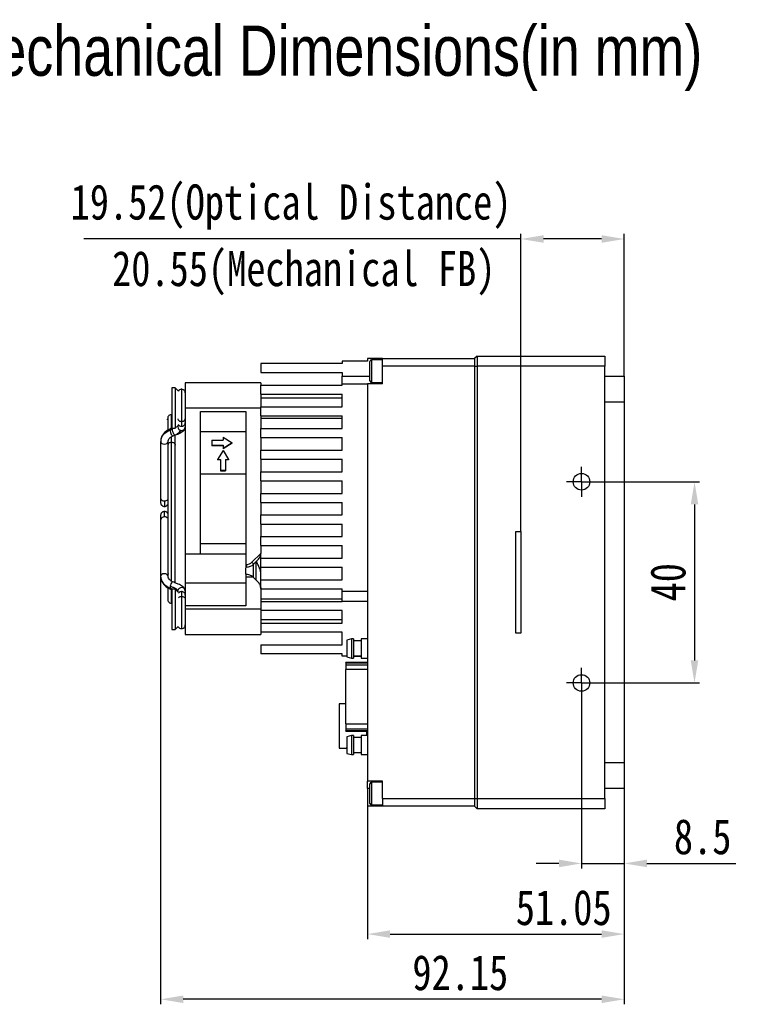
# Model space of a CAD drawing. Header units: millimetres. Extents: x 0 to 18316, y 0 to 776.
# Tile 3 of 6: x 18051 to 18197, y 580 to 776. Entities that reach past the tile are written whole.
import ezdxf

# ---------------------------------------------------------------- set-up
doc = ezdxf.new("R2010")
doc.units = ezdxf.units.MM
for name, pattern in [('ACAD_ISO02W100', [15, 12, -3]), ('CENTER', [50.8, 31.75, -6.35, 6.35, -6.35]), ('CENTER2', [28.575, 19.05, -3.175, 3.175, -3.175])]:
    doc.linetypes.add(name, pattern=pattern)
for name, color, linetype, lineweight in [('粗实线', 7, 'Continuous', 50), ('细实线', 3, 'Continuous', 25), ('细点画线', 1, 'CENTER2', 25), ('细虚线', 2, 'ACAD_ISO02W100', 25)]:
    doc.layers.add(name, color=color, linetype=linetype, lineweight=lineweight)
doc.styles.add('iTek', font='txt', dxfattribs={"width": 0.8, "height": 7})
doc.dimstyles.new('iTek', dxfattribs={"dimscale": 0, "dimtxt": 7, "dimasz": 4.5, "dimexe": 1, "dimexo": 0, "dimgap": 1.5, "dimtad": 1, "dimtoh": 1, "dimdsep": 46, "dimtxsty": 'iTek', "dimcen": 4, "dimclrd": 256, "dimclre": 256, "dimclrt": 256, "dimazin": 2, "dimtfac": 1, "dimtmove": 0, "dimatfit": 3, "dimfxl": 1, "dimlwd": -1, "dimlwe": -1, "dimarcsym": 0})

# ---------------------------------------------------------------- blocks, each defined once
blk = doc.blocks.new('*D77')
at = {"layer": 'Defpoints', "color": 0}
for p in [(18171.65, 732.48), (18171.65, 705.21), (18151.1, 674.31)]:
    blk.add_point(p, dxfattribs=at)
at = {"layer": '细实线'}
for p, q in [((18151.1, 732.48), (18064.24, 732.48)), ((18151.1, 674.31), (18151.1, 733.48)), ((18167.15, 732.48), (18155.6, 732.48)), ((18171.65, 705.21), (18171.65, 733.48))]:
    blk.add_line(p, q, dxfattribs=at)
for points in [[(18155.6, 733.23), (18155.6, 731.73), (18151.1, 732.48)], [(18167.15, 733.23), (18167.15, 731.73), (18171.65, 732.48)]]:
    blk.add_solid(points, dxfattribs=at)
at = {"layer": '细实线', "insert": (18105.42, 738.83), "char_height": 7, "attachment_point": 5, "style": 'iTek'}
blk.add_mtext('19.52(Optical Distance)', dxfattribs=at)
blk = doc.blocks.new('*D78')
at = {"layer": 'Defpoints', "color": 0}
for p in [(18079.5, 665.4), (18171.65, 623.21), (18079.5, 581.33)]:
    blk.add_point(p, dxfattribs=at)
at = {"layer": '细实线'}
for p, q in [((18079.5, 665.4), (18079.5, 580.33)), ((18171.65, 623.21), (18171.65, 580.33)), ((18167.15, 581.33), (18084, 581.33))]:
    blk.add_line(p, q, dxfattribs=at)
for points in [[(18084, 582.08), (18084, 580.58), (18079.5, 581.33)], [(18167.15, 582.08), (18167.15, 580.58), (18171.65, 581.33)]]:
    blk.add_solid(points, dxfattribs=at)
at = {"layer": '细实线', "insert": (18139.06, 586.59), "char_height": 7, "attachment_point": 5, "style": 'iTek'}
blk.add_mtext('92.15', dxfattribs=at)
blk = doc.blocks.new('*D79')
at = {"layer": 'Defpoints', "color": 0}
for p in [(18171.65, 623.21), (18120.6, 619.71), (18171.65, 594.29)]:
    blk.add_point(p, dxfattribs=at)
at = {"layer": '细实线'}
for p, q in [((18171.65, 623.21), (18171.65, 593.29)), ((18120.6, 619.71), (18120.6, 593.29)), ((18125.1, 594.29), (18167.15, 594.29))]:
    blk.add_line(p, q, dxfattribs=at)
for points in [[(18125.1, 595.04), (18125.1, 593.54), (18120.6, 594.29)], [(18167.15, 595.04), (18167.15, 593.54), (18171.65, 594.29)]]:
    blk.add_solid(points, dxfattribs=at)
at = {"layer": '细实线', "insert": (18159.61, 599.53), "char_height": 7, "attachment_point": 5, "style": 'iTek'}
blk.add_mtext('51.05', dxfattribs=at)
blk = doc.blocks.new('*D80')
at = {"layer": 'Defpoints', "color": 0}
for p in [(18166.15, 684.21), (18166.15, 644.21), (18185.61, 644.21)]:
    blk.add_point(p, dxfattribs=at)
at = {"layer": '细实线'}
for p, q in [((18166.15, 684.21), (18186.61, 684.21)), ((18185.61, 679.71), (18185.61, 648.71)), ((18166.15, 644.21), (18186.61, 644.21))]:
    blk.add_line(p, q, dxfattribs=at)
for points in [[(18184.86, 679.71), (18186.36, 679.71), (18185.61, 684.21)], [(18184.86, 648.71), (18186.36, 648.71), (18185.61, 644.21)]]:
    blk.add_solid(points, dxfattribs=at)
at = {"layer": '细实线', "insert": (18180.37, 664.24), "char_height": 7, "attachment_point": 5, "rotation": 90, "style": 'iTek'}
blk.add_mtext('40', dxfattribs=at)
blk = doc.blocks.new('*D81')
at = {"layer": 'Defpoints', "color": 0}
for p in [(18163.15, 641.21), (18171.65, 623.21), (18171.65, 608.34)]:
    blk.add_point(p, dxfattribs=at)
at = {"layer": '细实线'}
for p, q in [((18163.15, 641.21), (18163.15, 607.34)), ((18171.65, 623.21), (18171.65, 607.34)), ((18158.65, 608.34), (18154.15, 608.34)), ((18163.15, 608.34), (18171.65, 608.34)), ((18176.15, 608.34), (18193.81, 608.34))]:
    blk.add_line(p, q, dxfattribs=at)
for points in [[(18158.65, 609.09), (18158.65, 607.59), (18163.15, 608.34)], [(18176.15, 609.09), (18176.15, 607.59), (18171.65, 608.34)]]:
    blk.add_solid(points, dxfattribs=at)
at = {"layer": '细实线', "insert": (18187.23, 613.61), "char_height": 7, "attachment_point": 5, "style": 'iTek'}
blk.add_mtext('8.5', dxfattribs=at)

msp = doc.modelspace()

# ---------------------------------------------------------------- linework, layer by layer
at = {"layer": '粗实线', "lineweight": 30}
for p, q in [((18120.598, 708.714), (18120.598, 708.214)), ((18123.598, 708.714), (18120.598, 708.714)), ((18123.598, 707.214), (18123.598, 708.714)), ((18123.598, 708.714), (18141.898, 708.714)), ((18142.398, 709.214), (18141.898, 708.714)), ((18141.898, 708.714), (18141.898, 707.214)), ((18142.398, 709.214), (18142.398, 707.214)), ((18142.398, 709.214), (18167.798, 709.214)), ((18167.798, 709.214), (18167.798, 707.214)), ((18099.398, 707.714), (18099.398, 705.914)), ((18115.598, 707.714), (18099.398, 707.714)), ((18115.598, 708.214), (18115.598, 707.714)), ((18120.598, 708.214), (18115.598, 708.214)), ((18121.098, 706.956), (18121.098, 708.152)), ((18121.098, 704.277), (18121.098, 706.956)), ((18123.598, 708.464), (18121.411, 708.464)), ((18121.411, 708.464), (18121.411, 707.076)), ((18121.411, 707.076), (18121.411, 703.964)), ((18123.598, 703.714), (18123.598, 707.214)), ((18141.898, 707.214), (18123.598, 707.214)), ((18141.898, 707.214), (18141.898, 621.214)), ((18141.898, 707.214), (18142.398, 707.214)), ((18142.398, 707.214), (18142.398, 621.214)), ((18167.798, 707.214), (18142.398, 707.214)), ((18167.798, 621.214), (18167.798, 707.214)), ((18099.398, 705.914), (18115.598, 705.914)), ((18115.598, 705.914), (18115.598, 705.214)), ((18115.598, 703.714), (18115.598, 705.214)), ((18115.598, 705.214), (18121.098, 705.214)), ((18167.798, 705.214), (18171.648, 705.214)), ((18171.648, 705.214), (18171.648, 700.014)), ((18082.378, 702.884), (18081.698, 702.884)), ((18081.698, 702.884), (18081.698, 694.844)), ((18083.019, 702.243), (18082.378, 702.884)), ((18082.378, 702.884), (18082.378, 694.844)), ((18099.398, 703.864), (18084.398, 703.864)), ((18084.398, 703.864), (18084.398, 698.864)), ((18099.398, 703.864), (18099.398, 703.414)), ((18099.398, 701.614), (18099.398, 703.414)), ((18099.398, 703.414), (18115.598, 703.414)), ((18115.598, 703.414), (18115.598, 703.714)), ((18115.598, 703.714), (18120.598, 703.714)), ((18120.598, 703.714), (18120.598, 624.714)), ((18123.598, 703.714), (18120.598, 703.714)), ((18121.411, 703.964), (18123.598, 703.964)), ((18083.648, 702.614), (18083.648, 696.213)), ((18099.398, 701.614), (18099.398, 699.114)), ((18099.398, 701.614), (18115.598, 701.614)), ((18115.598, 700.864), (18099.398, 700.864)), ((18115.598, 699.114), (18115.598, 701.614)), ((18084.398, 698.864), (18084.398, 669.864)), ((18099.398, 698.864), (18084.398, 698.864)), ((18099.398, 697.314), (18099.398, 699.114)), ((18099.398, 699.114), (18115.598, 699.114)), ((18171.648, 700.014), (18167.798, 700.014)), ((18171.648, 700.014), (18171.648, 628.414)), ((18081.648, 694.866), (18081.648, 697.564)), ((18087.398, 669.864), (18087.398, 698.207)), ((18087.398, 698.207), (18096.398, 698.207)), ((18096.398, 698.207), (18096.398, 667.764)), ((18099.398, 697.314), (18099.398, 694.814)), ((18099.398, 697.314), (18115.598, 697.314)), ((18115.598, 694.814), (18115.598, 697.314)), ((18082.378, 694.844), (18082.959, 695.425)), ((18082.898, 695.364), (18082.898, 695.139)), ((18099.398, 696.864), (18115.598, 696.864)), ((18081.414, 694.757), (18081.711, 694.893)), ((18081.46, 694.782), (18081.414, 694.757)), ((18081.709, 694.897), (18081.462, 694.782)), ((18081.738, 694.842), (18081.482, 694.744)), ((18081.648, 692.072), (18081.648, 693.207)), ((18081.698, 694.844), (18082.378, 694.844)), ((18082.398, 691.543), (18082.398, 693.557)), ((18096.398, 694.13), (18087.398, 694.13)), ((18091.898, 693.076), (18093.698, 691.965)), ((18091.898, 693.076), (18091.898, 692.468)), ((18099.398, 693.014), (18099.398, 694.814)), ((18099.398, 694.814), (18115.598, 694.814)), ((18099.398, 693.014), (18099.398, 690.514)), ((18099.398, 693.014), (18115.598, 693.014)), ((18115.598, 690.514), (18115.598, 693.014)), ((18079.498, 692.225), (18079.498, 680.935)), ((18079.536, 692.603), (18079.511, 692.127)), ((18080.898, 691.281), (18080.898, 666.35)), ((18080.998, 691.806), (18080.998, 692.225)), ((18081.648, 664.422), (18081.648, 692.072)), ((18082.398, 664.077), (18082.398, 691.543)), ((18089.698, 692.468), (18089.698, 691.461)), ((18089.698, 692.468), (18091.898, 692.468)), ((18089.698, 691.461), (18091.898, 691.461)), ((18089.698, 691.461), (18089.698, 691.364)), ((18091.898, 691.364), (18089.698, 691.364)), ((18093.698, 691.965), (18091.898, 690.853)), ((18093.698, 691.864), (18091.898, 690.761)), ((18091.898, 691.461), (18091.898, 690.853)), ((18093.698, 691.864), (18093.698, 691.965)), ((18091.898, 690.453), (18090.795, 688.639)), ((18091.898, 690.853), (18091.898, 690.761)), ((18091.898, 690.453), (18093.001, 688.639)), ((18099.398, 688.714), (18099.398, 690.514)), ((18099.398, 690.514), (18115.598, 690.514)), ((18090.795, 688.639), (18091.398, 688.639)), ((18090.795, 688.639), (18090.795, 688.564)), ((18091.398, 688.564), (18090.795, 688.564)), ((18091.398, 688.639), (18091.398, 686.526)), ((18092.398, 688.639), (18093.001, 688.639)), ((18092.398, 688.639), (18092.398, 686.526)), ((18093.001, 688.564), (18092.398, 688.564)), ((18093.001, 688.639), (18093.001, 688.564)), ((18099.398, 688.714), (18099.398, 686.214)), ((18099.398, 688.714), (18115.598, 688.714)), ((18115.598, 686.214), (18115.598, 688.714)), ((18087.398, 685.815), (18096.398, 685.815)), ((18091.398, 686.526), (18092.398, 686.526)), ((18091.398, 686.526), (18091.398, 686.412)), ((18091.398, 686.412), (18092.398, 686.412)), ((18091.398, 686.412), (18091.398, 686.364)), ((18092.398, 686.364), (18091.398, 686.364)), ((18092.398, 686.526), (18092.398, 686.412)), ((18092.398, 686.412), (18092.398, 686.364)), ((18099.398, 686.214), (18115.598, 686.214)), ((18099.398, 684.414), (18099.398, 686.214)), ((18099.398, 684.414), (18099.398, 681.914)), ((18099.398, 684.414), (18115.598, 684.414)), ((18115.598, 681.914), (18115.598, 684.414)), ((18099.398, 680.114), (18099.398, 681.914)), ((18099.398, 681.914), (18115.598, 681.914)), ((18080.248, 680.405), (18080.248, 679.307)), ((18099.398, 680.114), (18099.398, 677.614)), ((18099.398, 680.114), (18115.598, 680.114)), ((18115.598, 677.614), (18115.598, 680.114)), ((18080.248, 677.223), (18080.248, 678.321)), ((18099.398, 675.814), (18099.398, 677.614)), ((18099.398, 677.614), (18115.598, 677.614)), ((18079.498, 676.693), (18079.498, 665.403)), ((18099.398, 675.814), (18099.398, 673.314)), ((18099.398, 675.814), (18115.598, 675.814)), ((18115.598, 673.314), (18115.598, 675.814)), ((18087.398, 671.914), (18096.398, 671.914)), ((18099.398, 673.314), (18115.598, 673.314)), ((18099.398, 671.514), (18099.398, 673.314)), ((18099.398, 671.514), (18099.398, 670.093)), ((18099.398, 671.514), (18115.598, 671.514)), ((18115.598, 669.014), (18115.598, 671.514)), ((18084.398, 669.864), (18087.398, 669.864)), ((18084.398, 669.864), (18084.398, 664.028)), ((18087.398, 669.864), (18096.398, 669.864)), ((18097.63, 668.204), (18099.394, 669.967)), ((18099.398, 670.093), (18099.394, 669.967)), ((18096.398, 667.764), (18096.57, 667.764)), ((18098.016, 667.883), (18097.898, 667.613)), ((18097.984, 667.85), (18098.812, 668.678)), ((18098.398, 668.264), (18098.398, 664.764)), ((18099.398, 667.214), (18099.398, 669.014)), ((18099.398, 669.014), (18115.598, 669.014)), ((18080.998, 665.403), (18080.998, 665.821)), ((18096.398, 667.264), (18096.57, 667.264)), ((18096.57, 665.764), (18096.398, 665.764)), ((18096.448, 665.862), (18096.448, 667.123)), ((18099.398, 667.214), (18115.598, 667.214)), ((18099.398, 664.714), (18099.398, 666.173)), ((18115.598, 664.714), (18115.598, 667.214)), ((18084.398, 664.028), (18084.398, 659.521)), ((18096.398, 664.028), (18084.398, 664.028)), ((18096.398, 665.264), (18096.398, 659.521)), ((18097.892, 665.264), (18096.398, 665.264)), ((18097.892, 665.264), (18097.984, 665.178)), ((18098.812, 664.35), (18097.984, 665.178)), ((18099.398, 665.464), (18099.4, 665.464)), ((18099.398, 664.714), (18115.598, 664.714)), ((18099.398, 662.914), (18099.398, 664.714)), ((18080.898, 663.138), (18080.898, 660.814)), ((18081.446, 662.848), (18081.648, 662.786)), ((18081.648, 660.064), (18081.648, 662.76)), ((18082.378, 662.884), (18081.698, 662.884)), ((18081.698, 662.884), (18081.698, 654.844)), ((18082.991, 662.271), (18082.378, 662.884)), ((18082.378, 662.884), (18082.378, 654.844)), ((18082.898, 662.449), (18082.912, 662.591)), ((18082.898, 662.449), (18082.898, 662.364)), ((18084.396, 662.506), (18084.398, 662.449)), ((18099.398, 662.914), (18099.398, 658.864)), ((18099.398, 662.914), (18115.598, 662.914)), ((18115.598, 662.414), (18115.598, 662.914)), ((18120.598, 662.414), (18115.598, 662.414)), ((18115.598, 660.414), (18115.598, 662.414)), ((18083.648, 661.415), (18083.648, 655.014)), ((18084.398, 660.864), (18084.355, 660.907)), ((18115.598, 660.864), (18099.398, 660.864)), ((18099.398, 660.414), (18099.398, 658.614)), ((18099.398, 660.414), (18115.598, 660.414)), ((18120.598, 660.414), (18115.598, 660.414)), ((18084.398, 659.521), (18084.398, 658.864)), ((18096.398, 659.521), (18084.398, 659.521)), ((18099.398, 658.864), (18084.398, 658.864)), ((18084.398, 658.864), (18084.398, 653.864)), ((18099.398, 658.614), (18099.398, 656.114)), ((18115.598, 658.614), (18099.398, 658.614)), ((18115.598, 656.114), (18115.598, 658.614)), ((18099.398, 656.864), (18115.598, 656.864)), ((18099.398, 656.114), (18099.398, 654.314)), ((18099.398, 656.114), (18115.598, 656.114)), ((18081.698, 654.844), (18082.378, 654.844)), ((18082.378, 654.844), (18082.977, 655.444)), ((18084.398, 653.864), (18099.398, 653.864)), ((18099.398, 654.314), (18099.398, 653.864)), ((18115.598, 654.314), (18099.398, 654.314)), ((18115.598, 651.814), (18115.598, 654.314)), ((18117.431, 652.964), (18116.498, 652.714)), ((18116.498, 652.714), (18116.498, 649.414)), ((18117.86, 652.964), (18117.431, 652.964)), ((18117.431, 652.964), (18117.431, 651.064)), ((18117.86, 652.964), (18117.86, 651.064)), ((18119.36, 652.564), (18117.86, 652.564)), ((18120.598, 652.964), (18119.36, 652.964)), ((18119.36, 652.964), (18119.36, 651.064)), ((18099.398, 651.814), (18099.398, 650.014)), ((18099.398, 651.814), (18115.598, 651.814)), ((18115.598, 650.014), (18099.398, 650.014)), ((18115.598, 649.514), (18115.598, 650.014)), ((18117.431, 651.064), (18117.431, 649.164)), ((18117.86, 651.064), (18117.86, 649.164)), ((18119.36, 651.064), (18119.36, 649.164)), ((18116.498, 649.514), (18115.598, 649.514)), ((18120.598, 648.264), (18116.298, 648.264)), ((18116.298, 648.23), (18116.298, 648.264)), ((18116.298, 648.23), (18116.298, 647.828)), ((18116.298, 648.23), (18120.598, 648.23)), ((18116.498, 649.414), (18117.431, 649.164)), ((18117.431, 649.164), (18117.86, 649.164)), ((18117.86, 649.564), (18119.36, 649.564)), ((18119.36, 649.514), (18117.86, 649.514)), ((18119.36, 649.164), (18120.598, 649.164)), ((18116.298, 647.828), (18116.298, 646.862)), ((18116.298, 647.828), (18120.598, 647.828)), ((18116.298, 636.066), (18116.298, 646.862)), ((18120.598, 646.862), (18116.298, 646.862)), ((18116.298, 640.089), (18114.998, 640.089)), ((18114.998, 640.089), (18114.998, 631.239)), ((18116.298, 636.066), (18116.298, 635.1)), ((18116.298, 636.066), (18120.598, 636.066)), ((18116.298, 635.1), (18116.298, 634.698)), ((18116.298, 635.1), (18120.598, 635.1)), ((18116.298, 634.664), (18116.298, 634.698)), ((18120.598, 634.698), (18116.298, 634.698)), ((18116.298, 634.664), (18120.598, 634.664)), ((18120.498, 633.764), (18120.498, 634.664)), ((18117.431, 633.764), (18116.498, 633.514)), ((18116.498, 633.514), (18116.498, 630.214)), ((18117.86, 633.764), (18117.431, 633.764)), ((18117.431, 633.764), (18117.431, 631.864)), ((18117.86, 633.764), (18117.86, 631.864)), ((18119.36, 633.364), (18117.86, 633.364)), ((18120.598, 633.764), (18119.36, 633.764)), ((18119.36, 633.764), (18119.36, 631.864)), ((18114.998, 631.239), (18116.398, 631.239)), ((18116.398, 631.303), (18116.498, 631.303)), ((18116.398, 631.239), (18116.398, 631.303)), ((18117.431, 631.864), (18117.431, 629.964)), ((18117.86, 631.864), (18117.86, 629.964)), ((18117.86, 630.364), (18119.36, 630.364)), ((18119.36, 631.864), (18119.36, 629.964)), ((18116.498, 630.214), (18117.431, 629.964)), ((18117.431, 629.964), (18117.86, 629.964)), ((18119.36, 629.964), (18120.598, 629.964)), ((18167.798, 628.414), (18171.648, 628.414)), ((18171.648, 628.414), (18171.648, 623.214)), ((18123.598, 624.714), (18120.598, 624.714)), ((18120.598, 623.214), (18120.598, 624.714)), ((18123.598, 624.464), (18121.411, 624.464)), ((18121.411, 624.464), (18121.411, 623.076)), ((18123.598, 621.214), (18123.598, 624.714)), ((18120.598, 623.214), (18120.598, 619.714)), ((18121.098, 623.214), (18120.598, 623.214)), ((18121.098, 622.956), (18121.098, 624.152)), ((18121.098, 620.277), (18121.098, 622.956)), ((18121.411, 623.076), (18121.411, 619.964)), ((18171.648, 623.214), (18167.798, 623.214)), ((18123.598, 621.214), (18141.898, 621.214)), ((18123.598, 621.214), (18123.598, 619.714)), ((18141.898, 621.214), (18141.898, 619.714)), ((18141.898, 621.214), (18142.398, 621.214)), ((18142.398, 621.214), (18142.398, 619.214)), ((18142.398, 621.214), (18167.798, 621.214)), ((18167.798, 621.214), (18167.798, 619.214)), ((18123.598, 619.714), (18120.598, 619.714)), ((18121.411, 619.964), (18123.598, 619.964)), ((18141.898, 619.714), (18123.598, 619.714)), ((18141.898, 619.714), (18142.398, 619.214)), ((18167.798, 619.214), (18142.398, 619.214))]:
    msp.add_line(p, q, dxfattribs=at)
at = {"layer": '粗实线', "lineweight": 30, "flags": 128}
for points in [[(18082.406, 693.585), (18082.394, 693.538), (18082.334, 693.472), (18082.243, 693.517), (18082.137, 693.665), (18082.031, 693.894), (18081.941, 694.169), (18081.881, 694.448), (18081.859, 694.688)], [(18079.498, 692.225), (18079.555, 692.022), (18079.718, 691.85), (18079.961, 691.735), (18080.248, 691.695), (18080.535, 691.735), (18080.778, 691.85), (18080.941, 692.022), (18080.998, 692.225)], [(18097.63, 668.204), (18097.699, 668.135), (18097.766, 668.068), (18097.827, 668.007), (18097.88, 667.954), (18097.924, 667.91), (18097.957, 667.877), (18097.977, 667.857), (18097.984, 667.85)], [(18080.998, 665.403), (18080.941, 665.606), (18080.778, 665.778), (18080.535, 665.893), (18080.248, 665.933), (18079.961, 665.893), (18079.718, 665.778), (18079.555, 665.606), (18079.498, 665.403)], [(18081.414, 663.431), (18081.375, 663.17), (18081.379, 662.969), (18081.424, 662.86), (18081.444, 662.848)]]:
    msp.add_lwpolyline(points, dxfattribs=at)
at = {"layer": '粗实线', "lineweight": 30}
for centre in [(18163.148, 684.214), (18163.148, 644.214)]:
    msp.add_circle(centre, 1.65, dxfattribs=at)
for centre, radius, start, end in [((18121.411, 708.152), 0.313, 90, 180), ((18121.411, 704.277), 0.313, 180, 270), ((18083.635, 695.152), 0.738, 181.00906, 270.97602), ((18083.643, 695.996), 0.754, 211.13245, 270.41444), ((18083.665, 695.975), 0.733, 268.69393, 359.33958), ((18083.661, 695.152), 0.738, 269.02399, 358.98979), ((18082.82, 694.401), 1.451, 165.82456, 227.3457), ((18080.154, 681.068), 0.67, 191.42295, 278.04861), ((18080.289, 681.233), 0.83, 267.19541, 317.27911), ((18080.154, 676.56), 0.67, 81.95146, 168.57698), ((18080.289, 676.394), 0.83, 42.72089, 92.80459), ((18096.57, 669.264), 2, 270, 315), ((18082.539, 663.399), 1.126, 127.57045, 178.38073), ((18083.647, 662.426), 0.753, 6.15024, 167.31253), ((18083.643, 661.63), 0.756, 89.63521, 143.59337), ((18083.662, 661.65), 0.736, 0.45693, 91.11675), ((18083.693, 662.488), 0.705, 358.47341, 31.70241), ((18121.411, 624.152), 0.312, 90, 180), ((18121.411, 620.277), 0.312, 180, 270)]:
    msp.add_arc(centre, radius, start, end, dxfattribs=at)
for points, knots in [([(18083.723, 702.61), (18083.623, 702.608), (18083.415, 702.604), (18083.151, 702.462), (18083.057, 702.306), (18083.019, 702.243)], [0, 0, 0, 0, 0.35387814, 0.74104866, 1, 1, 1, 1]), ([(18084.398, 701.864), (18084.386, 701.964), (18084.362, 702.173), (18084.166, 702.437), (18083.884, 702.605), (18083.674, 702.609), (18083.573, 702.61)], [0, 0, 0, 0, 0.2387674, 0.499995, 0.7612229, 1, 1, 1, 1]), ([(18081.723, 697.56), (18081.622, 697.559), (18081.412, 697.555), (18081.13, 697.384), (18080.935, 697.13), (18080.833, 696.261), (18080.925, 696.989), (18080.891, 696.451), (18080.9, 696.121), (18080.897, 695.533), (18080.898, 694.965), (18080.898, 694.575), (18080.898, 694.463)], [0, 0, 0, 0, 0.0281714, 0.0589931, 0.0898144, 0.1179864, 0.2811986, 0.4444107, 0.6076229, 0.7708351, 0.9340473, 1, 1, 1, 1]), ([(18082.903, 696.76), (18082.901, 696.754), (18082.878, 696.68), (18082.949, 696.524), (18083.118, 696.346), (18083.376, 696.233), (18083.559, 696.219), (18083.648, 696.213)], [0, 0, 0, 0, 0.0208677, 0.2693442, 0.5412008, 0.7785318, 1, 1, 1, 1]), ([(18083.648, 696.213), (18083.737, 696.219), (18083.92, 696.233), (18084.178, 696.346), (18084.347, 696.524), (18084.418, 696.676), (18084.397, 696.747), (18084.396, 696.749)], [0, 0, 0, 0, 0.2244409, 0.4649683, 0.7404666, 0.9922808, 1, 1, 1, 1]), ([(18083.648, 696.213), (18083.648, 695.971), (18083.648, 695.541), (18083.648, 695.333), (18083.648, 695.242)], [0, 0, 0, 0, 0.5599995, 1, 1, 1, 1]), ([(18081.4, 694.713), (18081.33, 694.687), (18080.973, 694.557), (18080.412, 694.15), (18079.787, 693.47), (18079.621, 692.897), (18079.536, 692.603)], [0, 0, 0, 0, 0.0705078, 0.3552892, 0.6694877, 1, 1, 1, 1]), ([(18079.568, 692.564), (18079.589, 692.706), (18079.648, 693.117), (18080.107, 693.733), (18080.862, 694.337), (18081.532, 694.573), (18081.859, 694.688)], [0, 0, 0, 0, 0.1520732, 0.4389249, 0.7257763, 1, 1, 1, 1]), ([(18080.985, 692.127), (18081, 692.281), (18081.03, 692.582), (18081.363, 692.988), (18081.81, 693.294), (18082.173, 693.417), (18082.341, 693.474)], [0, 0, 0, 0, 0.2821493, 0.5517012, 0.7938291, 1, 1, 1, 1]), ([(18082.246, 693.519), (18082.451, 693.596), (18082.976, 693.796), (18083.348, 694.214), (18083.575, 694.469)], [0, 0, 0, 0, 0.3897617, 1, 1, 1, 1]), ([(18082.398, 693.525), (18082.569, 693.58), (18083.092, 693.75), (18083.721, 694.119), (18084.18, 694.47), (18084.251, 694.702), (18084.263, 694.743)], [0, 0, 0, 0, 0.1869434, 0.5707643, 0.9255048, 1, 1, 1, 1]), ([(18082.862, 693.808), (18082.865, 693.809), (18083.162, 693.945), (18083.368, 694.209), (18083.57, 694.47)], [0, 0, 0, 0, 0.0116085, 1, 1, 1, 1]), ([(18080.998, 691.806), (18080.996, 691.775), (18080.992, 691.712), (18080.963, 691.595), (18080.93, 691.476), (18080.904, 691.363), (18080.894, 691.277), (18080.902, 691.243), (18080.904, 691.232)], [0, 0, 0, 0, 0.1817253, 0.3635102, 0.5436873, 0.7239109, 0.9079894, 1, 1, 1, 1]), ([(18080.998, 691.806), (18081.043, 691.852), (18081.143, 691.952), (18081.376, 692.052), (18081.56, 692.066), (18081.648, 692.072)], [0, 0, 0, 0, 0.2989315, 0.6615761, 1, 1, 1, 1]), ([(18081.648, 692.072), (18081.737, 692.066), (18081.92, 692.052), (18082.177, 691.938), (18082.348, 691.761), (18082.418, 691.601), (18082.393, 691.522), (18082.39, 691.513)], [0, 0, 0, 0, 0.2183022, 0.4522411, 0.7202042, 0.9651312, 1, 1, 1, 1]), ([(18079.498, 680.935), (18079.498, 680.813), (18079.498, 680.56), (18079.498, 680.284), (18079.498, 680.093), (18079.498, 680.069), (18079.498, 680.057)], [0, 0, 0, 0, 0.2330318, 0.4800226, 0.7372815, 1, 1, 1, 1]), ([(18079.498, 680.057), (18079.508, 679.964), (18079.523, 679.821), (18079.614, 679.647), (18079.709, 679.527), (18079.829, 679.429), (18080.005, 679.333), (18080.152, 679.317), (18080.248, 679.307)], [0, 0, 0, 0, 0.2356085, 0.3633692, 0.4945928, 0.6266174, 0.756646, 1, 1, 1, 1]), ([(18080.248, 679.307), (18080.344, 679.317), (18080.491, 679.333), (18080.667, 679.428), (18080.785, 679.527), (18080.863, 679.617), (18080.892, 679.676), (18080.898, 679.688)], [0, 0, 0, 0, 0.3619467, 0.5553415, 0.7517051, 0.9468892, 1, 1, 1, 1]), ([(18080.248, 678.321), (18080.152, 678.311), (18080.005, 678.295), (18079.829, 678.199), (18079.709, 678.101), (18079.614, 677.981), (18079.523, 677.807), (18079.508, 677.664), (18079.498, 677.571)], [0, 0, 0, 0, 0.2433541, 0.3733827, 0.5054073, 0.6366322, 0.7643915, 1, 1, 1, 1]), ([(18079.498, 677.571), (18079.498, 677.559), (18079.498, 677.535), (18079.498, 677.343), (18079.498, 677.068), (18079.498, 676.815), (18079.498, 676.693)], [0, 0, 0, 0, 0.2627185, 0.5199774, 0.7669682, 1, 1, 1, 1]), ([(18080.898, 677.939), (18080.892, 677.952), (18080.863, 678.011), (18080.785, 678.1), (18080.667, 678.199), (18080.491, 678.295), (18080.344, 678.311), (18080.248, 678.321)], [0, 0, 0, 0, 0.0531087, 0.2482947, 0.4446583, 0.6380532, 1, 1, 1, 1]), ([(18098.812, 668.678), (18098.909, 668.788), (18099.09, 668.993), (18099.262, 669.342), (18099.362, 669.665), (18099.384, 669.873), (18099.394, 669.967)], [0, 0, 0, 0, 0.3165063, 0.5944488, 0.8151482, 1, 1, 1, 1]), ([(18099.398, 669.086), (18099.398, 669.207), (18099.398, 669.482), (18099.398, 669.828), (18099.398, 670.021)], [0, 0, 0, 0, 0.44202227, 1, 1, 1, 1]), ([(18096.398, 667.764), (18096.398, 667.699), (18096.398, 667.568), (18096.398, 667.402), (18096.398, 667.287), (18096.398, 667.272), (18096.398, 667.264)], [0, 0, 0, 0, 0.2499996, 0.4999995, 0.7499998, 1, 1, 1, 1]), ([(18096.57, 667.764), (18096.768, 667.785), (18097.165, 667.826), (18097.475, 668.078), (18097.63, 668.204)], [0, 0, 0, 0, 0.5000022, 1, 1, 1, 1]), ([(18096.57, 667.764), (18096.57, 667.699), (18096.57, 667.568), (18096.57, 667.402), (18096.57, 667.287), (18096.57, 667.272), (18096.57, 667.264)], [0, 0, 0, 0, 0.2499996, 0.4999995, 0.7499998, 1, 1, 1, 1]), ([(18097.898, 667.792), (18097.898, 667.782), (18097.898, 666.85), (18097.898, 666.008), (18097.898, 665.176)], [0, 0, 0, 0, 0.0104831, 1, 1, 1, 1]), ([(18099.398, 666.173), (18099.384, 666.287), (18099.357, 666.517), (18099.158, 667.036), (18098.881, 667.643), (18098.642, 668.191), (18098.546, 668.412)], [0, 0, 0, 0, 0.2114285, 0.4261083, 0.7684849, 1, 1, 1, 1]), ([(18080.9, 666.364), (18080.899, 666.357), (18080.895, 666.326), (18080.908, 666.243), (18080.937, 666.126), (18080.971, 666.005), (18080.994, 665.9), (18080.997, 665.845), (18080.998, 665.821)], [0, 0, 0, 0, 0.0510872, 0.2510342, 0.4537375, 0.6529354, 0.8483329, 1, 1, 1, 1]), ([(18096.398, 665.764), (18096.398, 665.757), (18096.398, 665.742), (18096.398, 665.626), (18096.398, 665.461), (18096.398, 665.33), (18096.398, 665.264)], [0, 0, 0, 0, 0.2499999, 0.5, 0.7499995, 1, 1, 1, 1]), ([(18097.892, 665.264), (18097.819, 665.324), (18097.656, 665.455), (18097.357, 665.613), (18096.989, 665.738), (18096.715, 665.755), (18096.57, 665.764)], [0, 0, 0, 0, 0.1848209, 0.405488, 0.6833674, 1, 1, 1, 1]), ([(18099.398, 666.173), (18099.398, 666.404), (18099.398, 666.667), (18099.398, 667.092), (18099.398, 667.142)], [0, 0, 0, 0, 0.8808336, 1, 1, 1, 1]), ([(18079.498, 665.403), (18079.529, 665.145), (18079.592, 664.618), (18080.101, 663.894), (18080.864, 663.292), (18081.533, 663.055), (18081.859, 662.94)], [0, 0, 0, 0, 0.2443715, 0.4999989, 0.755626, 1, 1, 1, 1]), ([(18079.536, 665.024), (18079.622, 664.731), (18079.788, 664.158), (18080.412, 663.477), (18080.987, 663.064), (18081.358, 662.929), (18081.444, 662.898)], [0, 0, 0, 0, 0.3257371, 0.6353969, 0.9160638, 1, 1, 1, 1]), ([(18082.341, 664.154), (18082.173, 664.211), (18081.81, 664.334), (18081.363, 664.64), (18081.03, 665.046), (18081, 665.347), (18080.985, 665.501)], [0, 0, 0, 0, 0.2061712, 0.448299, 0.717851, 1, 1, 1, 1]), ([(18084.396, 662.506), (18084.364, 662.657), (18084.292, 663.002), (18083.829, 663.446), (18083.167, 663.848), (18082.559, 664.047), (18082.32, 664.126)], [0, 0, 0, 0, 0.2075626, 0.4751465, 0.793631, 1, 1, 1, 1]), ([(18099.398, 662.936), (18099.391, 663.067), (18099.376, 663.329), (18099.256, 663.705), (18099.074, 664.056), (18098.9, 664.252), (18098.812, 664.35)], [0, 0, 0, 0, 0.2499993, 0.4999994, 0.7499988, 1, 1, 1, 1]), ([(18081.414, 663.431), (18081.619, 663.368), (18082.039, 663.238), (18082.526, 663.01), (18082.852, 662.782), (18082.893, 662.654), (18082.912, 662.591)], [0, 0, 0, 0, 0.24385046, 0.49999915, 0.75614644, 1, 1, 1, 1]), ([(18083.648, 662.386), (18083.648, 662.264), (18083.648, 662.045), (18083.648, 661.608), (18083.648, 661.415)], [0, 0, 0, 0, 0.5600002, 1, 1, 1, 1]), ([(18099.382, 663.187), (18099.388, 663.124), (18099.399, 662.998), (18099.398, 662.978), (18099.398, 662.968)], [0, 0, 0, 0, 0.4992421, 1, 1, 1, 1]), ([(18080.898, 660.814), (18080.91, 660.714), (18080.934, 660.505), (18081.13, 660.241), (18081.412, 660.073), (18081.622, 660.069), (18081.723, 660.068)], [0, 0, 0, 0, 0.2387718, 0.500002, 0.7612324, 1, 1, 1, 1]), ([(18083.021, 661.155), (18083.058, 661.198), (18083.145, 661.3), (18083.378, 661.394), (18083.56, 661.408), (18083.648, 661.415)], [0, 0, 0, 0, 0.2811197, 0.6529876, 1, 1, 1, 1]), ([(18083.648, 661.415), (18083.737, 661.409), (18083.92, 661.395), (18084.178, 661.282), (18084.347, 661.104), (18084.418, 660.948), (18084.395, 660.873), (18084.393, 660.868)], [0, 0, 0, 0, 0.2214662, 0.4588061, 0.7306531, 0.9791292, 1, 1, 1, 1]), ([(18082.977, 655.444), (18083.027, 655.36), (18083.132, 655.181), (18083.414, 655.023), (18083.623, 655.019), (18083.723, 655.017)], [0, 0, 0, 0, 0.31756477, 0.67411176, 1, 1, 1, 1]), ([(18083.573, 655.017), (18083.674, 655.019), (18083.884, 655.023), (18084.166, 655.191), (18084.362, 655.455), (18084.386, 655.664), (18084.398, 655.764)], [0, 0, 0, 0, 0.2387767, 0.5000039, 0.761231, 1, 1, 1, 1])]:
    msp.add_open_spline(points, degree=3, knots=knots, dxfattribs=at)
at = {"layer": '细点画线'}
for p, q in [((18163.148, 684.214), (18163.148, 687.214)), ((18163.148, 684.214), (18160.148, 684.214)), ((18163.148, 684.214), (18166.148, 684.214)), ((18163.148, 684.214), (18163.148, 681.214)), ((18163.148, 644.214), (18163.148, 647.214)), ((18163.148, 644.214), (18160.148, 644.214)), ((18163.148, 644.214), (18166.148, 644.214)), ((18163.148, 644.214), (18163.148, 641.214))]:
    msp.add_line(p, q, dxfattribs=at)
at = {"layer": '细虚线', "linetype": 'Continuous'}
for p, q in [((18150.098, 654.114), (18150.098, 674.314)), ((18151.098, 674.314), (18151.098, 654.114))]:
    msp.add_line(p, q, dxfattribs=at)
at = {"layer": '细虚线'}
for p, q in [((18150.098, 674.314), (18151.098, 674.314)), ((18151.098, 654.114), (18150.098, 654.114))]:
    msp.add_line(p, q, dxfattribs=at)

# ---------------------------------------------------------------- texts
at = {"layer": '细实线', "color": 1, "linetype": 'CENTER', "insert": (17900.035, 774.921), "char_height": 10, "width": 396.77702, "attachment_point": 1, "style": 'iTek'}
msp.add_mtext('{\\f@方正黑体简体|b0|i0|c134|p2;\\C0;TTS120MCL-7M(C)\\f@方正黑体简体|b0|i0|c0|p2; Camera Mechanical Dimensions(in mm)}', dxfattribs=at)
at = {"layer": '细实线', "insert": (18069.85, 730.115), "char_height": 7, "width": 83.20928, "attachment_point": 1, "style": 'iTek'}
msp.add_mtext('20.55(Mechanical FB)', dxfattribs=at)

# ---------------------------------------------------------------- dimensions: what is measured, and where the dimension line sits
at = {"layer": '细实线'}
dim = msp.add_linear_dim(base=(18171.648, 732.48), p1=(18151.098, 674.314), p2=(18171.648, 705.214), text='19.52(Optical Distance)', dimstyle='iTek', override={"dimscale": 1}, dxfattribs=at)
dim.commit()
dim.dimension.update_dxf_attribs({"geometry": '*D77', "text_midpoint": (18105.418, 732.48), "dimtype": 160})
dim = msp.add_linear_dim(base=(18185.609, 644.214), p1=(18166.148, 684.214), p2=(18166.148, 644.214), angle=90, dimstyle='iTek', override={"dimscale": 1}, dxfattribs=at)
dim.commit()
dim.dimension.update_dxf_attribs({"geometry": '*D80', "text_midpoint": (18185.609, 664.244), "dimtype": 160})
for base, p1, p2, picture, middle in [((18079.498, 581.329), (18171.648, 623.214), (18079.498, 665.403), '*D78', (18139.063, 581.329)), ((18171.648, 594.287), (18120.598, 619.714), (18171.648, 623.214), '*D79', (18159.613, 594.287))]:
    dim = msp.add_linear_dim(base=base, p1=p1, p2=p2, dimstyle='iTek', override={"dimscale": 1}, dxfattribs=at)
    dim.commit()
    dim.dimension.update_dxf_attribs({"geometry": picture, "text_midpoint": middle, "dimtype": 160})
dim = msp.add_linear_dim(base=(18171.648, 608.339), p1=(18163.148, 641.214), p2=(18171.648, 623.214), dimstyle='iTek', override={"dimscale": 1}, dxfattribs=at)
dim.commit()
dim.dimension.update_dxf_attribs({"geometry": '*D81', "text_midpoint": (18187.23, 613.605)})

doc.saveas('drawing.dxf')
